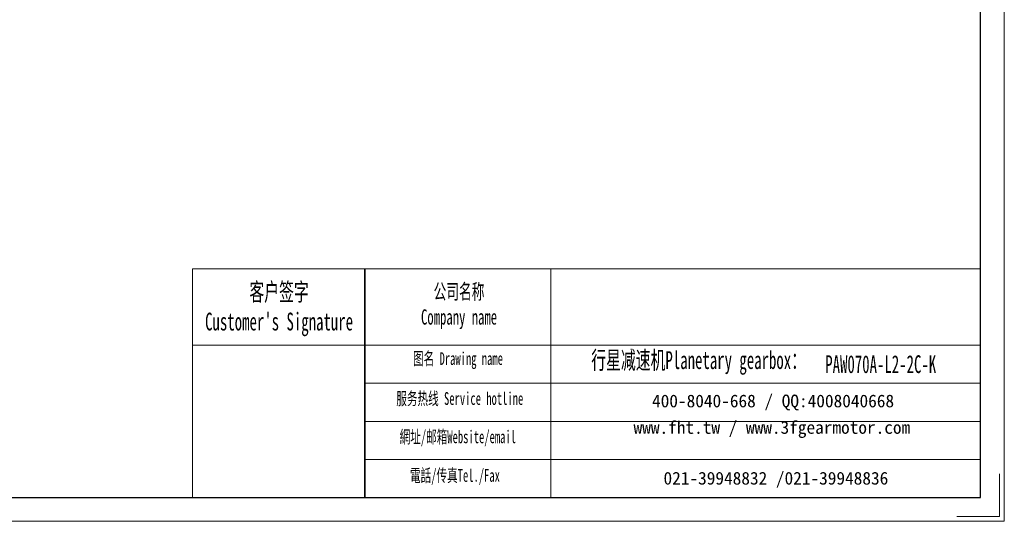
# Model space of a CAD drawing. Header units: millimetres. Extents: x 1504 to 2036, y -23 to 377.
# Tile 2 of 5: x 1774 to 2036, y -23 to 110. Entities that reach past the tile are written whole.
import ezdxf

# ---------------------------------------------------------------- set-up
doc = ezdxf.new("R2010")
doc.units = ezdxf.units.MM
doc.layers.get('0').update_dxf_attribs({"lineweight": 35})
for name, color, linetype, lineweight in [('7标注层', 4, 'Continuous', 18), ('SLD-0', 7, 'Continuous', 18), ('图框_外框线', 7, 'Continuous', 18)]:
    doc.layers.add(name, color=color, linetype=linetype, lineweight=lineweight)
doc.styles.add('SLDTEXTSTYLE4', font='txt', dxfattribs={"width": 0.611111})

msp = doc.modelspace()

# ---------------------------------------------------------------- linework, layer by layer
msp.add_line((1865.782, 44.148), (1865.782, -16.7168))
at = {"layer": '7标注层', "color": 0}
msp.add_line((1819.869, 44.148), (1819.869, -16.7064), dxfattribs=at)
at = {"layer": '图框_外框线'}
for p, q in [((1819.869, 44.148), (1865.782, 44.148)), ((1865.782, 44.148), (1865.782, -16.7064)), ((1865.782, 44.148), (2029.7046, 44.148)), ((1915.2502, 44.148), (1915.2502, -16.7064)), ((1819.869, 23.8408), (1865.782, 23.8408)), ((1865.782, 23.8408), (2029.7046, 23.8408)), ((1865.782, 13.6873), (2029.7046, 13.6873)), ((1865.782, 3.5337), (2029.7046, 3.5337)), ((1865.782, -6.6199), (2029.7046, -6.6199))]:
    msp.add_line(p, q, dxfattribs=at)
at = {"layer": '图框_外框线', "color": 3}
msp.add_lwpolyline([(1503.5696, -23.0454), (2036.0435, -23.0454), (2036.0435, 353.4898), (1503.5696, 353.4898)], close=True, dxfattribs=at)
at = {"layer": '图框_外框线', "color": 3, "lineweight": 25}
msp.add_lwpolyline([(1535.2645, -16.7064), (2029.7046, -16.7064), (2029.7046, 347.1508), (1535.2645, 347.1508)], close=True, dxfattribs=at)
at = {"layer": '图框_外框线', "color": 3}
msp.add_lwpolyline([(2034.7757, -10.3674), (2034.7757, -21.7776), (2023.3656, -21.7776)], dxfattribs=at)

# ---------------------------------------------------------------- texts
at = {"layer": 'SLD-0', "color": 1, "attachment_point": 2, "style": 'SLDTEXTSTYLE4'}
for s, insert, char_height, width in [("{\\fSimSun|b1|i0|c134|p2;客户签字\\PCustomer's Signature}", (1842.9047, 40.3911), 4.738337, 58.945396), ('{\\fSimSun|b1|i0|c134|p2;公司名称\\PCompany name}', (1890.8298, 40.1396), 4.061431, 52.582856), ('{\\fSimSun|b1|i0|c134|p2;图名 Drawing name}', (1890.5522, 21.9692), 3.384526, 43.283637), ('{\\fSimSun|b1|i0|c134|p2;  \\H1.1667x;行星减速机Planetary gearbox\\fSimSun|b0|i0|c134|p2;：}', (1952.9481, 22.2302), 4.061431, 63.876731), ('PAW070A-L2-2C-K', (2003.1253, 21.1519), 4.738337, 34.48315), ('{\\fSimSun|b1|i0|c134|p2;服务热线 Service hotline}', (1891.0322, 11.3266), 3.384526, 48.222129), ('{\\fSimSun|b1|i0|c134|p2;網址/邮箱Website/email}', (1890.5052, 1.1296), 3.384526, 50.194698), ('{\\fSimSun|b1|i0|c134|p2;電話/传真Tel./Fax}', (1889.7469, -9.147), 3.384526, 50.798393)]:
    msp.add_mtext(s, dxfattribs=dict(at, insert=insert, char_height=char_height, width=width))
at = {"layer": 'SLD-0', "color": 1, "char_height": 3.384526, "attachment_point": 2}
for s, insert, width in [('{\\fSimSun|b1|i0|c134|p2;400-8040-668 / QQ:4008040668}', (1974.462, 10.6799), 98.541864), ('{\\fSimSun|b1|i0|c134|p2;www.fht.tw / www.3fgearmotor.com }', (1974.15, 3.6304), 98.652795), ('{\\fSimSun|b1|i0|c134|p2;021-39948832 /021-39948836 }', (1975.2168, -9.887), 75.328872)]:
    msp.add_mtext(s, dxfattribs=dict(at, insert=insert, width=width))

doc.saveas('drawing.dxf')
